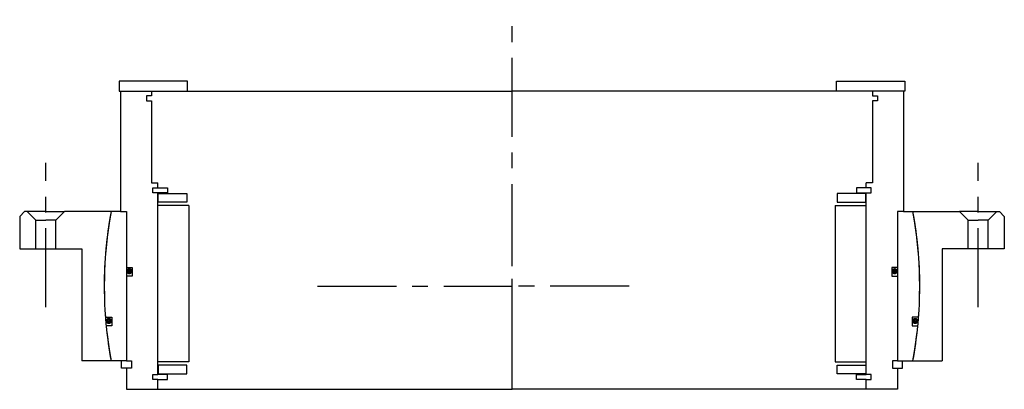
# Model space of a CAD drawing. Header units: millimetres. Extents: x -198 to 198, y -42 to 107.
import ezdxf

# ---------------------------------------------------------------- set-up
doc = ezdxf.new("R2010")
doc.units = ezdxf.units.MM
doc.linetypes.add('CENTER', pattern=[50.8, 31.75, -6.35, 6.35, -6.35])
doc.layers.add('Center', color=1, linetype='CENTER')

# ---------------------------------------------------------------- blocks, each defined once
blk = doc.blocks.new('in-sf260')
for p, q in [((-130.5, 82.5), (-158, 82.5)), ((-158, 82.5), (-158, 78.5)), ((-130.5, 78.5), (-130.5, 82.5)), ((130.5, 82.5), (158, 82.5)), ((130.5, 78.5), (130.5, 82.5)), ((158, 82.5), (158, 78.5)), ((-158, 78.5), (-130.5, 78.5)), ((-157.5, 78.5), (-145, 78.5)), ((-157.5, 78.5), (-157.5, 30)), ((-145, 76.5), (-147, 76.5)), ((-147, 76.5), (-147, 74.5)), ((-145, 78.5), (0, 78.5)), ((-145, 78.5), (-145, 76.5)), ((145, 78.5), (0, 78.5)), ((158, 78.5), (130.5, 78.5)), ((145, 78.5), (145, 76.5)), ((157.5, 78.5), (145, 78.5)), ((145, 76.5), (147, 76.5)), ((147, 76.5), (147, 74.5)), ((157.5, 78.5), (157.5, 30)), ((-147, 74.5), (-145, 74.5)), ((-145, 74.5), (-145, 41.5)), ((145, 74.5), (145, 41.5)), ((147, 74.5), (145, 74.5)), ((-145, 41.5), (-142.5, 41.5)), ((-142.5, 39.5), (-142.5, 41.5)), ((145, 41.5), (142.5, 41.5)), ((142.5, 39.5), (142.5, 41.5)), ((-144.5, 37.5), (-144.5, 39.5)), ((-144.5, 39.5), (-142.5, 39.5)), ((-142.5, 37.5), (-144.5, 37.5)), ((-142.5, 39.5), (-138.5, 39.5)), ((-142.5, -35.5), (-142.5, 37.5)), ((-138.5, 37.5), (-142.5, 37.5)), ((-142.25, 37.25), (-130.75, 37.25)), ((-142.25, 33.75), (-142.25, 37.25)), ((-138.5, 39.5), (-138.5, 37.5)), ((-130.75, 37.25), (-130.75, 33.75)), ((142.25, 37.25), (130.75, 37.25)), ((130.75, 37.25), (130.75, 33.75)), ((138.5, 39.5), (138.5, 37.5)), ((142.5, 39.5), (138.5, 39.5)), ((138.5, 37.5), (142.5, 37.5)), ((142.25, 33.75), (142.25, 37.25)), ((144.5, 39.5), (142.5, 39.5)), ((142.5, -35.5), (142.5, 37.5)), ((142.5, 37.5), (144.5, 37.5)), ((144.5, 37.5), (144.5, 39.5)), ((-130, 32.5), (-142.5, 32.5)), ((-130.75, 33.75), (-142.25, 33.75)), ((-130, 32.5), (-130, -30.5)), ((130, 32.5), (130, -30.5)), ((130, 32.5), (142.5, 32.5)), ((130.75, 33.75), (142.25, 33.75)), ((-157.5, 30), (-161.23, 30)), ((-157.5, 30), (-155, 30)), ((-155, 30), (-155, 7.5)), ((-155, 30), (-155, -30)), ((155, 30), (155, 7.5)), ((155, 30), (155, -30)), ((157.5, 30), (155, 30)), ((157.5, 30), (161.23, 30)), ((-155, 7.5), (-152.8, 7.5)), ((-155, 4), (-155, -30)), ((-152.8, 4), (-155, 4)), ((-152.8, 7.5), (-152.8, 4)), ((152.8, 7.5), (152.8, 4)), ((155, 7.5), (152.8, 7.5)), ((152.8, 4), (155, 4)), ((155, 4), (155, -30)), ((-163.52, -12.5), (-160.88, -12.5)), ((-160.88, -12.5), (-160.88, -16)), ((163.52, -12.5), (160.88, -12.5)), ((160.88, -12.5), (160.88, -16)), ((-160.88, -16), (-163.22, -16)), ((160.88, -16), (163.22, -16)), ((-155, -30), (-161.23, -30)), ((-157, -33), (-157, -30)), ((-155, -30), (-153, -30)), ((-153, -30), (-153, -33)), ((-130, -30.5), (-142.5, -30.5)), ((130, -30.5), (142.5, -30.5)), ((153, -30), (153, -33)), ((155, -30), (153, -30)), ((155, -30), (161.23, -30)), ((157, -33), (157, -30)), ((-155, -33), (-157, -33)), ((-155, -33), (-155, -41.5)), ((-153, -33), (-155, -33)), ((-144.5, -37.5), (-144.5, -35.5)), ((-144.5, -35.5), (-142.5, -35.5)), ((-138.5, -35.5), (-142.5, -35.5)), ((-142.25, -31.75), (-142.25, -35.25)), ((-130.75, -31.75), (-142.25, -31.75)), ((-142.25, -35.25), (-130.75, -35.25)), ((-138.5, -37.5), (-138.5, -35.5)), ((-130.75, -35.25), (-130.75, -31.75)), ((130.75, -35.25), (130.75, -31.75)), ((130.75, -31.75), (142.25, -31.75)), ((142.25, -35.25), (130.75, -35.25)), ((138.5, -37.5), (138.5, -35.5)), ((138.5, -35.5), (142.5, -35.5)), ((142.25, -31.75), (142.25, -35.25)), ((144.5, -35.5), (142.5, -35.5)), ((144.5, -37.5), (144.5, -35.5)), ((153, -33), (155, -33)), ((155, -33), (155, -41.5)), ((155, -33), (157, -33)), ((-142.5, -37.5), (-144.5, -37.5)), ((-142.5, -37.5), (-138.5, -37.5)), ((-142.5, -41.5), (-142.5, -37.5)), ((142.5, -37.5), (138.5, -37.5)), ((142.5, -37.5), (144.5, -37.5)), ((142.5, -41.5), (142.5, -37.5)), ((-155, -41.5), (-142.5, -41.5)), ((-142.5, -41.5), (0, -41.5)), ((142.5, -41.5), (0, -41.5)), ((155, -41.5), (142.5, -41.5))]:
    blk.add_line(p, q)
at = {"const_width": 1.2}
for points in [[(-153.26, 6, -1), (-154.56, 6, -1)], [(153.26, 6, 1), (154.56, 6, 1)], [(-161.5, -14, -1), (-162.8, -14, -1)], [(161.5, -14, 1), (162.8, -14, 1)]]:
    blk.add_lwpolyline(points, format="xyb", close=True, dxfattribs=at)
for start, end in [(169.4597, 184.3713), (355.6287, 10.5403), (185.5987, 190.5403), (349.4597, 354.4013)]:
    blk.add_arc((0, 0), 164, start, end)
at = {"layer": 'Center'}
blk.add_line((0, -41.5), (0, 107.19), dxfattribs=at)
blk = doc.blocks.new('4SF260-279 yderhus')
for p, q in [((-198, 28), (-196, 30)), ((-198, 28), (-198, 15)), ((-187.5, 30), (-196, 30)), ((-191.5, 26.5), (-195, 30)), ((-187.5, 30), (-180, 30)), ((-183.5, 26.5), (-180, 30)), ((-161.23, 30), (-180, 30)), ((161.23, 30), (180, 30)), ((187.5, 30), (180, 30)), ((183.5, 26.5), (180, 30)), ((187.5, 30), (196, 30)), ((191.5, 26.5), (195, 30)), ((198, 28), (196, 30)), ((198, 28), (198, 15)), ((-191.5, 15), (-191.5, 26.5)), ((-191.5, 26.5), (-187.5, 26.5)), ((-183.5, 26.5), (-187.5, 26.5)), ((-183.5, 15), (-183.5, 26.5)), ((183.5, 15), (183.5, 26.5)), ((183.5, 26.5), (187.5, 26.5)), ((191.5, 26.5), (187.5, 26.5)), ((191.5, 15), (191.5, 26.5)), ((-198, 15), (-187.5, 15)), ((-187.5, 15), (-183.5, 15)), ((-183.5, 15), (-173, 15)), ((-173, 15), (-173, -30)), ((173, 15), (173, -30)), ((183.5, 15), (173, 15)), ((187.5, 15), (183.5, 15)), ((198, 15), (187.5, 15)), ((-161.23, -30), (-173, -30)), ((161.23, -30), (173, -30))]:
    blk.add_line(p, q)
for start, end in [(169.4597, 190.5403), (349.4597, 10.5403)]:
    blk.add_arc((0, 0), 164, start, end)
at = {"layer": 'Center'}
for p, q in [((-187.5, -8.46), (-187.5, 49.54)), ((187.5, -8.46), (187.5, 49.54)), ((0, -30), (0, 30)), ((-78.25, 0), (0, 0)), ((47.13, 0), (0, 0))]:
    blk.add_line(p, q, dxfattribs=at)

msp = doc.modelspace()

# ---------------------------------------------------------------- block references
for name in ['in-sf260', '4SF260-279 yderhus']:
    msp.add_blockref(name, (0, 0))

doc.saveas('drawing.dxf')
